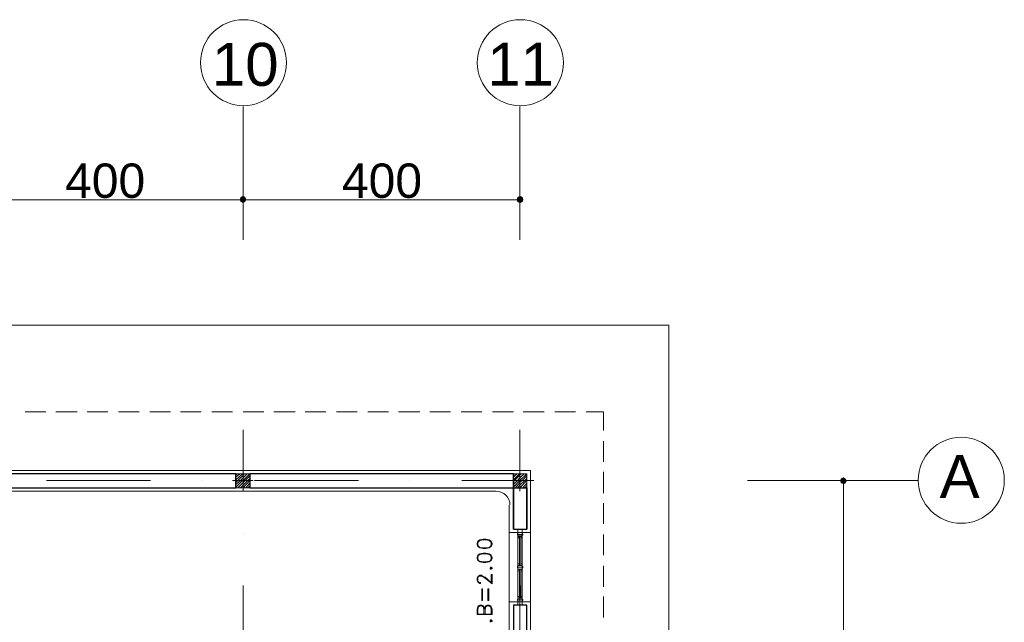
# Model space of a CAD drawing. Header units: metres. Extents: x -35.1 to 33.7, y -25.5 to 18.2.
# Tile 36 of 36: x 19.4 to 33.6, y 9.5 to 18.2. Entities that reach past the tile are written whole.
import ezdxf

# ---------------------------------------------------------------- set-up
doc = ezdxf.new("R2010")
doc.units = ezdxf.units.M
doc.header["$MEASUREMENT"] = 0
for name, color, linetype in [('PDF_ax', 7, 'Continuous'), ('PDF_column', 7, 'Continuous'), ('PDF_dim', 7, 'Continuous'), ('PDF_furn', 7, 'Continuous'), ('PDF_khatchin', 7, 'Continuous'), ('PDF_Layer5', 7, 'Continuous'), ('PDF_Text', 7, 'Continuous'), ('PDF_textt', 7, 'Continuous'), ('PDF_W', 7, 'Continuous'), ('PDF_wall', 7, 'Continuous'), ('PDF_WIN', 7, 'Continuous')]:
    doc.layers.add(name, color=color, linetype=linetype)
doc.styles.add('PDF Arial', font='arial.ttf')

msp = doc.modelspace()

# ---------------------------------------------------------------- hatches: boundary and pattern name
at = {"layer": 'PDF_W', "transparency": 33554559}
for points in [[(22.564, 15.677), (22.554, 15.638), (22.564, 15.609), (22.602, 15.59), (22.631, 15.609), (22.65, 15.638), (22.631, 15.677), (22.602, 15.696)], [(26.647, 15.638), (26.638, 15.677), (26.599, 15.696), (26.561, 15.677), (26.551, 15.638), (26.561, 15.609), (26.599, 15.59), (26.638, 15.609)], [(31.27, 11.632), (31.232, 11.612), (31.222, 11.584), (31.232, 11.545), (31.27, 11.535), (31.299, 11.545), (31.318, 11.584), (31.299, 11.612)]]:
    msp.add_hatch(color=256, dxfattribs=at).paths.add_polyline_path(points)

# ---------------------------------------------------------------- linework, layer by layer
at = {"layer": 'PDF_ax', "lineweight": 9}
for points in [[(22.602, 16.987), (22.602, 15.06)], [(26.599, 16.987), (26.599, 15.06)], [(22.602, 12.316), (22.602, 11.564)], [(26.599, 12.316), (26.599, 11.564)], [(19.761, 11.584), (21.264, 11.584)], [(22.015, 11.584), (22.015, 11.584)], [(22.766, 11.584), (24.268, 11.584)], [(25.01, 11.584), (25.01, 11.584)], [(25.761, 11.584), (26.801, 11.584)], [(29.883, 11.584), (32.339, 11.584)], [(22.602, 10.823), (22.602, 10.823)], [(26.599, 10.823), (26.599, 10.823)], [(22.602, 10.071), (22.602, 8.569)], [(26.599, 10.071), (26.599, 8.569)]]:
    msp.add_lwpolyline(points, dxfattribs=at)
for centre in [(22.607, 17.618), (26.604, 17.618), (32.97, 11.588)]:
    msp.add_circle(centre, 0.621, dxfattribs=at)
at = {"layer": 'PDF_column', "lineweight": 18}
for points in [[(22.496, 11.661), (22.516, 11.68)], [(22.496, 11.632), (22.554, 11.68)], [(22.496, 11.593), (22.593, 11.68)], [(22.496, 11.555), (22.525, 11.584), (22.602, 11.661), (22.622, 11.68)], [(22.496, 11.526), (22.564, 11.584), (22.602, 11.622), (22.66, 11.68)], [(22.496, 11.487), (22.593, 11.584), (22.602, 11.584), (22.699, 11.68)], [(22.602, 11.728), (22.602, 11.429)], [(26.503, 11.661), (26.522, 11.68)], [(26.503, 11.632), (26.551, 11.68)], [(26.503, 11.593), (26.59, 11.68)], [(26.503, 11.555), (26.522, 11.584), (26.599, 11.661), (26.628, 11.68)], [(26.503, 11.526), (26.561, 11.584), (26.599, 11.622), (26.657, 11.68)], [(26.503, 11.487), (26.599, 11.584), (26.696, 11.68)], [(26.599, 11.728), (26.599, 11.429)], [(22.747, 11.584), (22.448, 11.584)], [(22.525, 11.478), (22.602, 11.555), (22.631, 11.584), (22.699, 11.651)], [(22.564, 11.478), (22.602, 11.516), (22.67, 11.584), (22.699, 11.612)], [(22.602, 11.478), (22.699, 11.584)], [(22.641, 11.478), (22.699, 11.545)], [(26.753, 11.584), (26.445, 11.584)], [(26.532, 11.478), (26.599, 11.555), (26.628, 11.584), (26.696, 11.651)], [(26.561, 11.478), (26.599, 11.516), (26.667, 11.584), (26.696, 11.612)], [(26.599, 11.584), (26.599, 11.584)], [(26.599, 11.478), (26.696, 11.584)], [(26.638, 11.478), (26.696, 11.545)], [(22.67, 11.478), (22.699, 11.507)], [(26.667, 11.478), (26.696, 11.507)]]:
    msp.add_lwpolyline(points, dxfattribs=at)
for points in [[(22.699, 11.478), (22.496, 11.478), (22.496, 11.68), (22.699, 11.68)], [(26.696, 11.478), (26.503, 11.478), (26.503, 11.68), (26.696, 11.68)]]:
    msp.add_lwpolyline(points, close=True, dxfattribs=at)
at = {"layer": 'PDF_dim', "lineweight": 20}
for points in [[(22.496, 15.638), (18.702, 15.638)], [(26.503, 15.638), (22.699, 15.638)], [(26.599, 15.32), (26.599, 15.706)], [(30.991, 11.584), (31.328, 11.584)], [(31.27, 5.285), (31.27, 11.478)]]:
    msp.add_lwpolyline(points, dxfattribs=at)
msp.add_lwpolyline([(22.602, 15.706), (22.602, 15.32)], close=True, dxfattribs=at)
at = {"layer": 'PDF_furn', "lineweight": 9}
msp.add_lwpolyline([(-22.096, 12.421), (-22.096, 13.828), (28.747, 13.828), (28.747, -9.971), (20.849, -9.971), (20.849, -20.97), (-22.096, -20.97), (-22.096, -7.881)], dxfattribs=at)
at = {"layer": 'PDF_khatchin', "lineweight": 13}
for points in [[(19.453, 12.576), (19.751, 12.576)], [(19.896, 12.576), (20.204, 12.576)], [(20.349, 12.576), (20.647, 12.576)], [(20.801, 12.576), (21.1, 12.576)], [(21.254, 12.576), (21.552, 12.576)], [(21.697, 12.576), (21.995, 12.576)], [(22.15, 12.576), (22.448, 12.576)], [(22.602, 12.576), (22.901, 12.576)], [(23.045, 12.576), (23.353, 12.576)], [(23.498, 12.576), (23.797, 12.576)], [(23.951, 12.576), (24.249, 12.576)], [(24.403, 12.576), (24.702, 12.576)], [(24.846, 12.576), (25.155, 12.576)], [(25.299, 12.576), (25.598, 12.576)], [(25.752, 12.576), (26.05, 12.576)], [(26.204, 12.576), (26.503, 12.576)], [(26.647, 12.576), (26.946, 12.576)], [(27.1, 12.576), (27.399, 12.576)], [(27.553, 12.576), (27.803, 12.576)]]:
    msp.add_lwpolyline(points, dxfattribs=at)
at = {"layer": 'PDF_khatchin', "lineweight": 18}
for points in [[(27.803, 12.306), (27.803, 12.576)], [(27.803, 11.853), (27.803, 12.152)], [(27.803, 11.401), (27.803, 11.709)], [(27.803, 10.958), (27.803, 11.256)], [(27.803, 10.505), (27.803, 10.803)], [(27.803, 10.052), (27.803, 10.351)], [(27.803, 9.609), (27.803, 9.908)]]:
    msp.add_lwpolyline(points, dxfattribs=at)
at = {"layer": 'PDF_Layer5', "lineweight": 13}
for points in [[(26.445, 11.227), (26.445, -1.968), (26.753, -1.968), (26.753, 11.728), (18.403, 11.728)], [(18.827, 11.429), (26.252, 11.429)], [(26.445, 10.832), (26.753, 10.832)], [(26.445, 9.831), (26.753, 9.831)]]:
    msp.add_lwpolyline(points, dxfattribs=at)
msp.add_arc((26.257, 11.232), 0.197, 0.0055, 90, dxfattribs=at)
at = {"layer": 'PDF_textt', "lineweight": 20}
for points in [[(25.983, 10.659), (25.992, 10.63), (26.021, 10.611), (26.069, 10.601), (26.108, 10.601), (26.156, 10.611), (26.185, 10.63), (26.195, 10.659), (26.195, 10.678), (26.185, 10.707), (26.156, 10.726), (26.108, 10.736), (26.069, 10.736), (26.021, 10.726), (25.992, 10.707), (25.983, 10.678)], [(25.983, 10.457), (25.992, 10.428), (26.021, 10.409), (26.069, 10.399), (26.108, 10.399), (26.156, 10.409), (26.185, 10.428), (26.195, 10.457), (26.195, 10.476), (26.185, 10.505), (26.156, 10.524), (26.108, 10.534), (26.069, 10.534), (26.021, 10.524), (25.992, 10.505), (25.983, 10.476)], [(26.166, 10.312), (26.175, 10.303), (26.185, 10.303), (26.195, 10.312), (26.195, 10.322), (26.185, 10.332), (26.175, 10.332), (26.166, 10.322)], [(26.175, 10.312), (26.185, 10.312), (26.185, 10.322), (26.175, 10.322)], [(26.06, 10.023), (26.06, 9.85), (26.05, 9.85), (26.05, 10.023)], [(26.147, 10.023), (26.147, 9.85), (26.137, 9.85), (26.137, 10.023)], [(26.166, 9.551), (26.175, 9.542), (26.185, 9.542), (26.195, 9.551), (26.195, 9.561), (26.185, 9.571), (26.175, 9.571), (26.166, 9.561)], [(26.175, 9.551), (26.185, 9.551), (26.185, 9.561), (26.175, 9.561)]]:
    msp.add_lwpolyline(points, close=True, dxfattribs=at)
for points in [[(26.185, 10.697), (26.156, 10.717), (26.108, 10.726), (26.069, 10.726), (26.021, 10.717), (25.992, 10.697)], [(26.002, 10.707), (25.992, 10.678), (25.992, 10.659), (26.002, 10.63)], [(26.175, 10.63), (26.185, 10.659), (26.185, 10.678), (26.175, 10.707)], [(25.992, 10.64), (26.021, 10.62), (26.069, 10.611), (26.108, 10.611), (26.156, 10.62), (26.185, 10.64)], [(26.185, 10.495), (26.156, 10.515), (26.108, 10.524), (26.069, 10.524), (26.021, 10.515), (25.992, 10.495)], [(26.002, 10.505), (25.992, 10.476), (25.992, 10.457), (26.002, 10.428)], [(25.992, 10.437), (26.021, 10.418), (26.069, 10.409), (26.108, 10.409), (26.156, 10.418), (26.185, 10.437)], [(26.175, 10.428), (26.185, 10.457), (26.185, 10.476), (26.175, 10.505)], [(26.185, 10.1), (26.185, 10.226), (26.195, 10.226), (26.195, 10.091), (26.098, 10.177), (26.06, 10.197), (26.041, 10.206), (26.021, 10.206), (26.002, 10.197), (25.992, 10.177), (25.992, 10.139), (26.002, 10.12), (26.021, 10.11), (26.031, 10.11), (26.031, 10.1), (26.021, 10.1), (26.002, 10.11), (25.992, 10.12), (25.983, 10.139), (25.983, 10.177), (25.992, 10.197), (26.002, 10.206), (26.021, 10.216), (26.041, 10.216), (26.06, 10.206), (26.098, 10.187), (26.195, 10.1)], [(26.098, 9.725), (26.079, 9.763), (26.069, 9.773), (26.05, 9.783), (26.021, 9.783), (26.002, 9.773), (25.992, 9.763), (25.983, 9.725), (25.983, 9.648), (26.195, 9.648), (26.195, 9.725), (26.185, 9.763), (26.175, 9.773), (26.156, 9.783), (26.127, 9.783), (26.108, 9.773), (26.098, 9.763), (26.079, 9.725)], [(26.079, 9.657), (26.079, 9.725), (26.069, 9.763), (26.05, 9.773), (26.021, 9.773), (26.002, 9.763), (25.992, 9.725), (25.992, 9.657), (26.185, 9.657), (26.185, 9.725), (26.175, 9.763), (26.156, 9.773), (26.127, 9.773), (26.108, 9.763), (26.098, 9.725), (26.098, 9.657)]]:
    msp.add_lwpolyline(points, dxfattribs=at)
at = {"layer": 'PDF_W', "lineweight": 9}
for points in [[(22.554, 15.638), (22.496, 15.638)], [(22.65, 15.638), (22.699, 15.638)], [(26.551, 15.638), (26.503, 15.638)], [(31.27, 11.535), (31.27, 11.478)]]:
    msp.add_lwpolyline(points, dxfattribs=at)
at = {"layer": 'PDF_wall', "lineweight": 30}
for points in [[(22.496, 11.478), (22.496, 11.68), (18.702, 11.68), (18.702, 11.478)], [(26.696, 9.783), (26.503, 9.783), (26.503, 8.983), (26.696, 8.983)]]:
    msp.add_lwpolyline(points, close=True, dxfattribs=at)
for points in [[(26.503, 11.584), (26.503, 10.88), (26.503, 11.68), (22.699, 11.68), (22.699, 11.478), (26.503, 11.478), (26.696, 11.478), (26.696, 10.88), (26.696, 11.478)], [(26.503, 10.88), (26.696, 10.88)]]:
    msp.add_lwpolyline(points, dxfattribs=at)
at = {"layer": 'PDF_WIN', "lineweight": 18}
for points in [[(26.57, 10.794), (26.561, 10.794), (26.561, 10.813), (26.57, 10.813)], [(26.628, 10.832), (26.57, 10.832), (26.57, 10.88), (26.628, 10.88)], [(26.57, 10.803), (26.628, 10.803), (26.628, 10.832), (26.57, 10.832)], [(26.628, 10.832), (26.57, 10.832), (26.57, 10.803), (26.628, 10.803)], [(26.638, 10.794), (26.628, 10.794), (26.628, 10.813), (26.638, 10.813)], [(26.609, 10.755), (26.609, 10.775), (26.628, 10.775), (26.57, 10.775), (26.57, 10.803), (26.628, 10.803), (26.628, 10.775), (26.628, 10.755)], [(26.628, 10.794), (26.628, 10.775), (26.57, 10.775), (26.57, 10.794)], [(26.59, 10.755), (26.57, 10.755), (26.57, 10.775), (26.59, 10.775)], [(26.57, 10.755), (26.59, 10.755), (26.59, 10.765), (26.57, 10.765)], [(26.628, 10.755), (26.609, 10.755), (26.609, 10.765), (26.628, 10.765)], [(26.57, 10.36), (26.57, 10.38), (26.59, 10.38), (26.59, 10.36)], [(26.59, 10.38), (26.57, 10.38), (26.57, 10.36), (26.59, 10.36)], [(26.628, 10.36), (26.628, 10.38), (26.609, 10.38), (26.609, 10.36)], [(26.609, 10.38), (26.628, 10.38), (26.628, 10.36), (26.609, 10.36)], [(26.57, 10.341), (26.561, 10.341), (26.561, 10.322), (26.57, 10.322)], [(26.57, 10.332), (26.57, 10.36), (26.628, 10.36), (26.628, 10.332), (26.628, 10.303), (26.57, 10.303), (26.57, 10.332), (26.628, 10.332)], [(26.57, 10.283), (26.59, 10.283), (26.59, 10.303), (26.57, 10.303)], [(26.59, 10.283), (26.57, 10.283), (26.57, 10.303), (26.59, 10.303)], [(26.628, 10.283), (26.609, 10.283), (26.609, 10.303), (26.628, 10.303)], [(26.609, 10.283), (26.628, 10.283), (26.628, 10.303), (26.609, 10.303)], [(26.638, 10.341), (26.628, 10.341), (26.628, 10.322), (26.638, 10.322)], [(26.57, 9.869), (26.561, 9.869), (26.561, 9.85), (26.57, 9.85), (26.57, 9.86)], [(26.57, 9.888), (26.57, 9.908), (26.59, 9.908), (26.59, 9.888)], [(26.59, 9.908), (26.57, 9.908), (26.57, 9.888), (26.59, 9.888)], [(26.57, 9.86), (26.57, 9.888), (26.628, 9.888), (26.628, 9.86), (26.628, 9.831), (26.57, 9.831), (26.57, 9.86), (26.628, 9.86)], [(26.628, 9.888), (26.57, 9.888), (26.57, 9.86), (26.628, 9.86)], [(26.628, 9.831), (26.57, 9.831), (26.57, 9.86), (26.628, 9.86)], [(26.628, 9.783), (26.57, 9.783), (26.57, 9.831), (26.628, 9.831)], [(26.628, 9.888), (26.628, 9.908), (26.609, 9.908), (26.609, 9.888)], [(26.609, 9.908), (26.628, 9.908), (26.628, 9.888), (26.609, 9.888)], [(26.638, 9.869), (26.628, 9.869), (26.628, 9.85), (26.638, 9.85)]]:
    msp.add_lwpolyline(points, close=True, dxfattribs=at)
for points in [[(26.57, 9.908), (26.57, 10.823)], [(26.59, 10.36), (26.59, 10.755)], [(26.609, 10.36), (26.609, 10.755)], [(26.628, 9.908), (26.628, 10.755)], [(26.57, 10.36), (26.628, 10.36), (26.628, 10.332), (26.57, 10.332), (26.628, 10.332), (26.628, 10.303), (26.57, 10.303)], [(26.59, 9.908), (26.59, 10.303)], [(26.609, 9.908), (26.609, 10.303)]]:
    msp.add_lwpolyline(points, dxfattribs=at)

# ---------------------------------------------------------------- texts
at = {"layer": 'PDF_Text', "attachment_point": 7, "style": 'PDF Arial'}
for s, insert, char_height in [('10', (22.15, 17.275), 0.6205), ('11', (26.127, 17.285), 0.6205), ('400', (20.031, 15.659), 0.4964), ('400', (24.028, 15.659), 0.4964), ('A', (32.657, 11.333), 0.62)]:
    msp.add_mtext(s, dxfattribs=dict(at, insert=insert, char_height=char_height))

doc.saveas('drawing.dxf')
